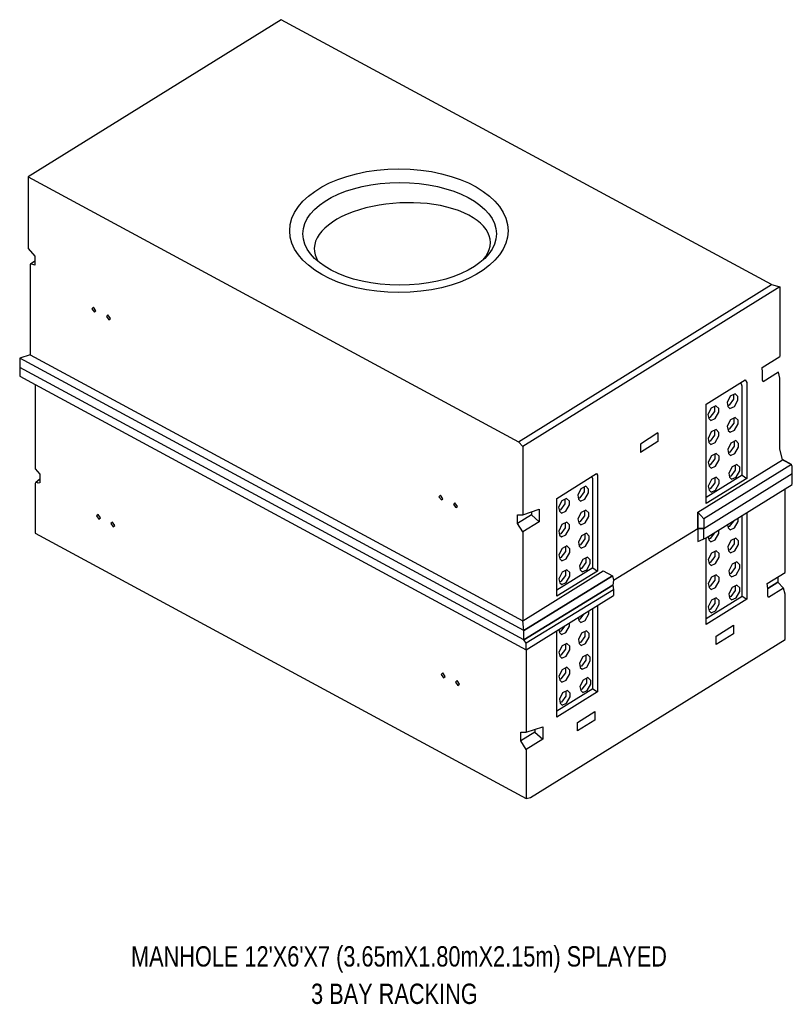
# Model space of a CAD drawing. Header units: inches. Extents: x 65 to 2519, y -54 to 399.
# Tile 9 of 21: x 590 to 694, y 125 to 257. Entities that reach past the tile are written whole.
import ezdxf
from ezdxf.enums import TextEntityAlignment as Align

# ---------------------------------------------------------------- set-up
doc = ezdxf.new("R2010")
doc.units = ezdxf.units.IN
doc.header["$MEASUREMENT"] = 0
doc.layers.add('Manhole', color=30, linetype='Continuous')
doc.styles.add('120', font='FSIMPLEX.SHX', dxfattribs={"width": 0.8, "height": 1.8674})

msp = doc.modelspace()

# ---------------------------------------------------------------- linework, layer by layer
at = {"linetype": 'Continuous'}
for p, q in [((592.29024, 194.90282, 0), (592.80699, 195.35627, 0)), ((592.65981, 195.22712, 0), (592.80699, 195.17804, 0)), ((681.07232, 190.88723, 0), (681.07232, 186.95335, 0)), ((669.60839, 182.37914, 0), (657.73312, 175.01997, 0))]:
    msp.add_line(p, q, dxfattribs=at)
at = {"layer": 'Manhole', "linetype": 'Continuous'}
for p, q in [((591.59019, 224.16749, 0), (592.15084, 224.55995, 0)), ((687.01997, 207.76389, 0), (686.83901, 208.27558, 0)), ((687.01997, 195.83592, 0), (687.01997, 207.76389, 0)), ((685.43257, 206.45136, 0), (685.00135, 205.58894, 0)), ((685.86213, 206.0218, 0), (685.27148, 205.21637, 0)), ((686.07691, 206.77354, 0), (685.43257, 206.45136, 0)), ((685.86213, 206.66615, 0), (685.86213, 206.0218, 0)), ((685.96952, 205.05528, 0), (686.4532, 205.91515, 0)), ((686.4532, 206.39725, 0), (686.07691, 206.77354, 0)), ((686.4532, 205.91515, 0), (686.4532, 206.39725, 0)), ((682.85955, 204.83519, 0), (682.42833, 203.97276, 0)), ((683.50389, 205.15737, 0), (682.85955, 204.83519, 0)), ((683.28911, 205.04998, 0), (683.28911, 204.40563, 0)), ((683.88018, 204.78108, 0), (683.50389, 205.15737, 0)), ((683.88018, 204.29897, 0), (683.88018, 204.78108, 0)), ((685.00135, 205.58894, 0), (685.10998, 205.0497, 0)), ((685.27148, 205.21637, 0), (685.08868, 205.15544, 0)), ((685.10998, 205.0497, 0), (685.37887, 204.78681, 0)), ((685.37887, 204.78681, 0), (685.96952, 205.05528, 0)), ((682.42833, 203.97276, 0), (682.53696, 203.43353, 0)), ((682.69846, 203.6002, 0), (682.51566, 203.53927, 0)), ((682.53696, 203.43353, 0), (682.80585, 203.17064, 0)), ((683.28911, 204.40563, 0), (682.69846, 203.6002, 0)), ((682.80585, 203.17064, 0), (683.3965, 203.43911, 0)), ((683.3965, 203.43911, 0), (683.88018, 204.29897, 0)), ((685.45651, 203.26126, 0), (685.02529, 202.39883, 0)), ((686.10085, 203.58343, 0), (685.45651, 203.26126, 0)), ((685.88607, 203.47604, 0), (685.88607, 202.8317, 0)), ((686.47714, 203.20715, 0), (686.10085, 203.58343, 0)), ((683.52783, 201.96726, 0), (682.88349, 201.64509, 0)), ((683.90412, 201.59098, 0), (683.52783, 201.96726, 0)), ((685.02529, 202.39883, 0), (685.13392, 201.8596, 0)), ((685.29542, 202.02627, 0), (685.11262, 201.96534, 0)), ((685.88607, 202.8317, 0), (685.29542, 202.02627, 0)), ((685.99346, 201.86518, 0), (686.47714, 202.72504, 0)), ((686.47714, 202.72504, 0), (686.47714, 203.20715, 0)), ((675.73084, 201.50804, 0), (673.40502, 200.02798, 0)), ((675.73084, 201.50804, 0), (675.73084, 200.36484, 0)), ((682.88349, 201.64509, 0), (682.45227, 200.78266, 0)), ((682.45227, 200.78266, 0), (682.5609, 200.24343, 0)), ((683.31305, 201.21553, 0), (682.7224, 200.4101, 0)), ((683.31305, 201.85987, 0), (683.31305, 201.21553, 0)), ((683.42044, 200.24901, 0), (683.90412, 201.10887, 0)), ((683.90412, 201.10887, 0), (683.90412, 201.59098, 0)), ((685.13392, 201.8596, 0), (685.40281, 201.59671, 0)), ((685.40281, 201.59671, 0), (685.99346, 201.86518, 0)), ((675.73084, 200.36484, 0), (673.40502, 198.88478, 0)), ((673.40502, 200.02798, 0), (673.40502, 198.88478, 0)), ((682.7224, 200.4101, 0), (682.5396, 200.34917, 0)), ((682.5609, 200.24343, 0), (682.82979, 199.98053, 0)), ((682.82979, 199.98053, 0), (683.42044, 200.24901, 0)), ((685.51746, 200.15562, 0), (685.08624, 199.29319, 0)), ((685.08624, 199.29319, 0), (685.19487, 198.75395, 0)), ((685.94702, 199.72606, 0), (685.35637, 198.92063, 0)), ((686.1618, 200.47779, 0), (685.51746, 200.15562, 0)), ((685.94702, 200.3704, 0), (685.94702, 199.72606, 0)), ((686.05441, 198.75954, 0), (686.53809, 199.6194, 0)), ((686.53809, 200.1015, 0), (686.1618, 200.47779, 0)), ((686.53809, 199.6194, 0), (686.53809, 200.1015, 0)), ((682.90743, 198.45499, 0), (682.47621, 197.59256, 0)), ((683.33699, 198.02543, 0), (682.74634, 197.21999, 0)), ((683.55177, 198.77716, 0), (682.90743, 198.45499, 0)), ((683.33699, 198.66977, 0), (683.33699, 198.02543, 0)), ((683.92806, 198.40087, 0), (683.55177, 198.77716, 0)), ((683.92806, 197.91877, 0), (683.92806, 198.40087, 0)), ((685.35637, 198.92063, 0), (685.17357, 198.85969, 0)), ((685.19487, 198.75395, 0), (685.46376, 198.49106, 0)), ((685.46376, 198.49106, 0), (686.05441, 198.75954, 0)), ((682.47621, 197.59256, 0), (682.58484, 197.05332, 0)), ((682.74634, 197.21999, 0), (682.56354, 197.15906, 0)), ((682.58484, 197.05332, 0), (682.85373, 196.79043, 0)), ((682.85373, 196.79043, 0), (683.44438, 197.05891, 0)), ((683.44438, 197.05891, 0), (683.92806, 197.91877, 0)), ((685.66449, 196.97225, 0), (685.23327, 196.10982, 0)), ((686.30883, 197.29442, 0), (685.66449, 196.97225, 0)), ((686.09405, 197.18703, 0), (686.09405, 196.54269, 0)), ((686.68512, 196.91814, 0), (686.30883, 197.29442, 0)), ((686.68512, 196.43603, 0), (686.68512, 196.91814, 0)), ((666.9871, 195.34942, 0), (666.86197, 195.70325, 0)), ((666.9871, 183.42144, 0), (666.9871, 195.34942, 0)), ((687.01997, 195.83592, 0), (682.19038, 192.843, 0)), ((683.55159, 195.57685, 0), (682.90725, 195.25468, 0)), ((683.33681, 195.46946, 0), (683.33681, 194.82512, 0)), ((683.92788, 195.20056, 0), (683.55159, 195.57685, 0)), ((685.23327, 196.10982, 0), (685.3419, 195.57059, 0)), ((685.5034, 195.73726, 0), (685.3206, 195.67633, 0)), ((685.3419, 195.57059, 0), (685.61079, 195.30769, 0)), ((686.09405, 196.54269, 0), (685.5034, 195.73726, 0)), ((685.61079, 195.30769, 0), (686.20144, 195.57617, 0)), ((686.20144, 195.57617, 0), (686.68512, 196.43603, 0)), ((687.01997, 195.83592, 0), (687.65, 195.4159, 0)), ((665.3997, 194.03689, 0), (664.96849, 193.17446, 0)), ((666.04405, 194.35906, 0), (665.3997, 194.03689, 0)), ((665.82926, 194.25167, 0), (665.82926, 193.60732, 0)), ((666.42033, 193.98277, 0), (666.04405, 194.35906, 0)), ((682.90725, 195.25468, 0), (682.47603, 194.39225, 0)), ((682.47603, 194.39225, 0), (682.58466, 193.85301, 0)), ((682.74616, 194.01969, 0), (682.56336, 193.95875, 0)), ((683.33681, 194.82512, 0), (682.74616, 194.01969, 0)), ((683.4442, 193.8586, 0), (683.92788, 194.71846, 0)), ((683.92788, 194.71846, 0), (683.92788, 195.20056, 0)), ((663.47102, 192.74289, 0), (662.82668, 192.42072, 0)), ((663.84731, 192.3666, 0), (663.47102, 192.74289, 0)), ((664.96849, 193.17446, 0), (665.07711, 192.63522, 0)), ((665.23861, 192.80189, 0), (665.05581, 192.74096, 0)), ((665.82926, 193.60732, 0), (665.23861, 192.80189, 0)), ((665.93665, 192.64081, 0), (666.42033, 193.50067, 0)), ((666.42033, 193.50067, 0), (666.42033, 193.98277, 0)), ((682.58466, 193.85301, 0), (682.85355, 193.59012, 0)), ((682.85355, 193.59012, 0), (683.4442, 193.8586, 0)), ((662.82668, 192.42072, 0), (662.39546, 191.55829, 0)), ((662.39546, 191.55829, 0), (662.50409, 191.01905, 0)), ((663.25624, 191.99115, 0), (662.66559, 191.18572, 0)), ((663.25624, 192.6355, 0), (663.25624, 191.99115, 0)), ((663.36363, 191.02464, 0), (663.84731, 191.8845, 0)), ((663.84731, 191.8845, 0), (663.84731, 192.3666, 0)), ((665.07711, 192.63522, 0), (665.34601, 192.37233, 0)), ((665.34601, 192.37233, 0), (665.93665, 192.64081, 0)), ((658.75936, 190.55422, 0), (656.87476, 189.38368, 0)), ((658.75936, 190.55422, 0), (659.79411, 189.61092, 0)), ((662.66559, 191.18572, 0), (662.48279, 191.12479, 0)), ((662.50409, 191.01905, 0), (662.77298, 190.75616, 0)), ((662.77298, 190.75616, 0), (663.36363, 191.02464, 0)), ((665.42364, 190.84679, 0), (664.99243, 189.98436, 0)), ((665.8532, 190.41722, 0), (665.26255, 189.61179, 0)), ((666.06798, 191.16896, 0), (665.42364, 190.84679, 0)), ((665.8532, 191.06157, 0), (665.8532, 190.41722, 0)), ((665.96059, 189.45071, 0), (666.44427, 190.31057, 0)), ((666.44427, 190.79267, 0), (666.06798, 191.16896, 0)), ((666.44427, 190.31057, 0), (666.44427, 190.79267, 0)), ((686.47714, 189.66195, 0), (686.47714, 190.10307, 0)), ((687.01997, 179.6302, 0), (687.01997, 190.44042, 0)), ((659.79411, 189.61092, 0), (657.58561, 188.2392, 0)), ((662.85062, 189.23061, 0), (662.4194, 188.36818, 0)), ((663.28018, 188.80105, 0), (662.68953, 187.99562, 0)), ((663.49496, 189.55279, 0), (662.85062, 189.23061, 0)), ((663.28018, 189.4454, 0), (663.28018, 188.80105, 0)), ((663.87125, 189.1765, 0), (663.49496, 189.55279, 0)), ((663.87125, 188.69439, 0), (663.87125, 189.1765, 0)), ((664.99243, 189.98436, 0), (665.10105, 189.44512, 0)), ((665.26255, 189.61179, 0), (665.07975, 189.55086, 0)), ((665.10105, 189.44512, 0), (665.36995, 189.18223, 0)), ((665.36995, 189.18223, 0), (665.96059, 189.45071, 0)), ((685.04946, 189.2158, 0), (685.13392, 188.7965, 0)), ((685.29542, 188.96317, 0), (685.11262, 188.90224, 0)), ((685.13392, 188.7965, 0), (685.40281, 188.53361, 0)), ((685.84178, 189.70821, 0), (685.29542, 188.96317, 0)), ((685.40281, 188.53361, 0), (685.99346, 188.80209, 0)), ((685.99346, 188.80209, 0), (686.47714, 189.66195, 0)), ((662.4194, 188.36818, 0), (662.52803, 187.82895, 0)), ((662.68953, 187.99562, 0), (662.50673, 187.93469, 0)), ((662.52803, 187.82895, 0), (662.79692, 187.56606, 0)), ((662.79692, 187.56606, 0), (663.38757, 187.83453, 0)), ((663.38757, 187.83453, 0), (663.87125, 188.69439, 0)), ((665.48459, 187.74114, 0), (665.05337, 186.87871, 0)), ((666.12893, 188.06331, 0), (665.48459, 187.74114, 0)), ((665.91415, 187.95592, 0), (665.91415, 187.31158, 0)), ((666.50522, 187.68703, 0), (666.12893, 188.06331, 0)), ((666.50522, 187.20492, 0), (666.50522, 187.68703, 0)), ((681.07232, 186.95335, 0), (682.1914, 187.43959, 0)), ((682.47337, 187.61483, 0), (682.5609, 187.18033, 0)), ((683.29181, 188.12346, 0), (682.7224, 187.347, 0)), ((683.42044, 187.18592, 0), (683.90412, 188.04578, 0)), ((683.90412, 188.04578, 0), (683.90412, 188.504, 0)), ((686.1618, 187.4147, 0), (685.51746, 187.09252, 0)), ((686.53809, 187.03841, 0), (686.1618, 187.4147, 0)), ((663.5189, 186.36268, 0), (662.87456, 186.04051, 0)), ((663.30412, 186.25529, 0), (663.30412, 185.61095, 0)), ((663.89519, 185.9864, 0), (663.5189, 186.36268, 0)), ((665.05337, 186.87871, 0), (665.162, 186.33948, 0)), ((665.3235, 186.50615, 0), (665.1407, 186.44522, 0)), ((665.162, 186.33948, 0), (665.43089, 186.07659, 0)), ((665.91415, 187.31158, 0), (665.3235, 186.50615, 0)), ((665.43089, 186.07659, 0), (666.02154, 186.34506, 0)), ((666.02154, 186.34506, 0), (666.50522, 187.20492, 0)), ((682.7224, 187.347, 0), (682.5396, 187.28607, 0)), ((682.5609, 187.18033, 0), (682.82979, 186.91744, 0)), ((682.82979, 186.91744, 0), (683.42044, 187.18592, 0)), ((685.51746, 187.09252, 0), (685.08624, 186.2301, 0)), ((685.08624, 186.2301, 0), (685.19487, 185.69086, 0)), ((685.94702, 186.66296, 0), (685.35637, 185.85753, 0)), ((685.94702, 187.30731, 0), (685.94702, 186.66296, 0)), ((686.05441, 185.69645, 0), (686.53809, 186.55631, 0)), ((686.53809, 186.55631, 0), (686.53809, 187.03841, 0)), ((662.87456, 186.04051, 0), (662.44334, 185.17808, 0)), ((662.44334, 185.17808, 0), (662.55197, 184.63885, 0)), ((662.71347, 184.80552, 0), (662.53067, 184.74459, 0)), ((663.30412, 185.61095, 0), (662.71347, 184.80552, 0)), ((663.41151, 184.64443, 0), (663.89519, 185.50429, 0)), ((663.89519, 185.50429, 0), (663.89519, 185.9864, 0)), ((666.27596, 184.87995, 0), (665.63162, 184.55777, 0)), ((666.06118, 184.77256, 0), (666.06118, 184.12821, 0)), ((666.65225, 184.50366, 0), (666.27596, 184.87995, 0)), ((682.90743, 185.39189, 0), (682.47621, 184.52946, 0)), ((683.33699, 184.96233, 0), (682.74634, 184.1569, 0)), ((683.55177, 185.71407, 0), (682.90743, 185.39189, 0)), ((683.33699, 185.60668, 0), (683.33699, 184.96233, 0)), ((683.44438, 183.99581, 0), (683.92806, 184.85567, 0)), ((683.92806, 185.33778, 0), (683.55177, 185.71407, 0)), ((683.92806, 184.85567, 0), (683.92806, 185.33778, 0)), ((685.35637, 185.85753, 0), (685.17357, 185.7966, 0)), ((685.19487, 185.69086, 0), (685.46376, 185.42797, 0)), ((685.46376, 185.42797, 0), (686.05441, 185.69645, 0)), ((662.55197, 184.63885, 0), (662.82086, 184.37595, 0)), ((662.82086, 184.37595, 0), (663.41151, 184.64443, 0)), ((665.63162, 184.55777, 0), (665.20041, 183.69534, 0)), ((665.20041, 183.69534, 0), (665.30903, 183.15611, 0)), ((666.06118, 184.12821, 0), (665.47053, 183.32278, 0)), ((666.16857, 183.16169, 0), (666.65225, 184.02155, 0)), ((666.65225, 184.02155, 0), (666.65225, 184.50366, 0)), ((682.47621, 184.52946, 0), (682.58484, 183.99023, 0)), ((682.74634, 184.1569, 0), (682.56354, 184.09597, 0)), ((682.58484, 183.99023, 0), (682.85373, 183.72734, 0)), ((682.85373, 183.72734, 0), (683.44438, 183.99581, 0)), ((685.66449, 183.90916, 0), (685.23327, 183.04673, 0)), ((686.09405, 183.47959, 0), (685.5034, 182.67416, 0)), ((686.30883, 184.23133, 0), (685.66449, 183.90916, 0)), ((686.09405, 184.12394, 0), (686.09405, 183.47959, 0)), ((686.68512, 183.85504, 0), (686.30883, 184.23133, 0)), ((686.68512, 183.37294, 0), (686.68512, 183.85504, 0)), ((666.9871, 183.42144, 0), (662.15751, 180.42852, 0)), ((662.87438, 182.8402, 0), (662.44316, 181.97777, 0)), ((663.30394, 182.41064, 0), (662.71329, 181.60521, 0)), ((663.51872, 183.16237, 0), (662.87438, 182.8402, 0)), ((663.30394, 183.05498, 0), (663.30394, 182.41064, 0)), ((663.41133, 181.44412, 0), (663.89501, 182.30398, 0)), ((663.89501, 182.78609, 0), (663.51872, 183.16237, 0)), ((663.89501, 182.30398, 0), (663.89501, 182.78609, 0)), ((665.47053, 183.32278, 0), (665.28773, 183.26185, 0)), ((665.30903, 183.15611, 0), (665.57792, 182.89322, 0)), ((665.57792, 182.89322, 0), (666.16857, 183.16169, 0)), ((666.9871, 183.42144, 0), (667.61713, 183.00142, 0)), ((682.90725, 182.19158, 0), (682.47603, 181.32916, 0)), ((683.55159, 182.51376, 0), (682.90725, 182.19158, 0)), ((683.33681, 182.40637, 0), (683.33681, 181.76202, 0)), ((683.92788, 182.13747, 0), (683.55159, 182.51376, 0)), ((683.92788, 181.65537, 0), (683.92788, 182.13747, 0)), ((685.23327, 183.04673, 0), (685.3419, 182.50749, 0)), ((685.5034, 182.67416, 0), (685.3206, 182.61323, 0)), ((685.3419, 182.50749, 0), (685.61079, 182.2446, 0)), ((685.61079, 182.2446, 0), (686.20144, 182.51308, 0)), ((686.20144, 182.51308, 0), (686.68512, 183.37294, 0)), ((662.44316, 181.97777, 0), (662.55179, 181.43854, 0)), ((662.71329, 181.60521, 0), (662.53049, 181.54428, 0)), ((662.55179, 181.43854, 0), (662.82068, 181.17565, 0)), ((662.82068, 181.17565, 0), (663.41133, 181.44412, 0)), ((682.47603, 181.32916, 0), (682.58466, 180.78992, 0)), ((682.74616, 180.95659, 0), (682.56336, 180.89566, 0)), ((683.33681, 181.76202, 0), (682.74616, 180.95659, 0)), ((683.4442, 180.7955, 0), (683.92788, 181.65537, 0)), ((686.30883, 181.12569, 0), (685.66449, 180.80351, 0)), ((686.09405, 181.0183, 0), (686.09405, 180.37395, 0)), ((686.68512, 180.7494, 0), (686.30883, 181.12569, 0)), ((691.79863, 181.50745, 0), (690.45143, 180.67069, 0)), ((682.58466, 180.78992, 0), (682.85355, 180.52703, 0)), ((682.85355, 180.52703, 0), (683.4442, 180.7955, 0)), ((685.66449, 180.80351, 0), (685.23327, 179.94108, 0)), ((685.23327, 179.94108, 0), (685.3419, 179.40185, 0)), ((685.5034, 179.56852, 0), (685.3206, 179.50759, 0)), ((686.09405, 180.37395, 0), (685.5034, 179.56852, 0)), ((686.20144, 179.40743, 0), (686.68512, 180.26729, 0)), ((686.68512, 180.26729, 0), (686.68512, 180.7494, 0)), ((687.01997, 179.6302, 0), (687.65, 179.21018, 0)), ((682.90725, 179.08594, 0), (682.47603, 178.22351, 0)), ((682.47603, 178.22351, 0), (682.58466, 177.68428, 0)), ((683.33681, 178.65638, 0), (682.74616, 177.85095, 0)), ((683.55159, 179.40811, 0), (682.90725, 179.08594, 0)), ((683.33681, 179.30072, 0), (683.33681, 178.65638, 0)), ((683.4442, 177.68986, 0), (683.92788, 178.54972, 0)), ((683.92788, 179.03183, 0), (683.55159, 179.40811, 0)), ((683.92788, 178.54972, 0), (683.92788, 179.03183, 0)), ((685.3419, 179.40185, 0), (685.61079, 179.13896, 0)), ((685.61079, 179.13896, 0), (686.20144, 179.40743, 0)), ((665.77441, 177.24668, 0), (665.26255, 176.5487, 0)), ((665.96059, 176.38761, 0), (666.44427, 177.24747, 0)), ((666.44427, 177.24747, 0), (666.44427, 177.66274, 0)), ((666.9871, 167.21572, 0), (666.9871, 177.9999, 0)), ((682.74616, 177.85095, 0), (682.56336, 177.79002, 0)), ((682.58466, 177.68428, 0), (682.85355, 177.42138, 0)), ((682.85355, 177.42138, 0), (683.4442, 177.68986, 0)), ((663.22569, 175.66364, 0), (662.68953, 174.93253, 0)), ((663.38757, 174.77144, 0), (663.87125, 175.6313, 0)), ((663.87125, 175.6313, 0), (663.87125, 176.06461, 0)), ((665.02112, 176.77881, 0), (665.10105, 176.38203, 0)), ((665.26255, 176.5487, 0), (665.07975, 176.48777, 0)), ((665.10105, 176.38203, 0), (665.36995, 176.11913, 0)), ((665.36995, 176.11913, 0), (665.96059, 176.38761, 0)), ((662.44487, 175.17867, 0), (662.52803, 174.76585, 0)), ((662.68953, 174.93253, 0), (662.50673, 174.8716, 0)), ((662.52803, 174.76585, 0), (662.79692, 174.50296, 0)), ((662.79692, 174.50296, 0), (663.38757, 174.77144, 0)), ((665.48459, 174.67805, 0), (665.05337, 173.81562, 0)), ((665.91415, 174.24848, 0), (665.3235, 173.44305, 0)), ((666.12893, 175.00022, 0), (665.48459, 174.67805, 0)), ((665.91415, 174.89283, 0), (665.91415, 174.24848, 0)), ((666.50522, 174.62393, 0), (666.12893, 175.00022, 0)), ((666.50522, 174.14183, 0), (666.50522, 174.62393, 0)), ((662.87456, 172.97742, 0), (662.44334, 172.11499, 0)), ((663.5189, 173.29959, 0), (662.87456, 172.97742, 0)), ((663.30412, 173.1922, 0), (663.30412, 172.54785, 0)), ((663.89519, 172.9233, 0), (663.5189, 173.29959, 0)), ((663.89519, 172.4412, 0), (663.89519, 172.9233, 0)), ((665.05337, 173.81562, 0), (665.162, 173.27638, 0)), ((665.3235, 173.44305, 0), (665.1407, 173.38212, 0)), ((665.162, 173.27638, 0), (665.43089, 173.01349, 0)), ((665.43089, 173.01349, 0), (666.02154, 173.28197, 0)), ((666.02154, 173.28197, 0), (666.50522, 174.14183, 0)), ((662.44334, 172.11499, 0), (662.55197, 171.57575, 0)), ((662.71347, 171.74242, 0), (662.53067, 171.68149, 0)), ((662.55197, 171.57575, 0), (662.82086, 171.31286, 0)), ((663.30412, 172.54785, 0), (662.71347, 171.74242, 0)), ((662.82086, 171.31286, 0), (663.41151, 171.58134, 0)), ((663.41151, 171.58134, 0), (663.89519, 172.4412, 0)), ((666.27596, 171.81685, 0), (665.63162, 171.49468, 0)), ((666.06118, 171.70946, 0), (666.06118, 171.06512, 0)), ((666.65225, 171.44057, 0), (666.27596, 171.81685, 0)), ((665.63162, 171.49468, 0), (665.20041, 170.63225, 0)), ((665.20041, 170.63225, 0), (665.30903, 170.09301, 0)), ((665.47053, 170.25969, 0), (665.28773, 170.19876, 0)), ((666.06118, 171.06512, 0), (665.47053, 170.25969, 0)), ((666.16857, 170.0986, 0), (666.65225, 170.95846, 0)), ((666.65225, 170.95846, 0), (666.65225, 171.44057, 0)), ((662.87438, 169.77711, 0), (662.44316, 168.91468, 0)), ((663.30394, 169.34754, 0), (662.71329, 168.54211, 0)), ((663.51872, 170.09928, 0), (662.87438, 169.77711, 0)), ((663.30394, 169.99189, 0), (663.30394, 169.34754, 0)), ((663.41133, 168.38103, 0), (663.89501, 169.24089, 0)), ((663.89501, 169.72299, 0), (663.51872, 170.09928, 0)), ((663.89501, 169.24089, 0), (663.89501, 169.72299, 0)), ((665.30903, 170.09301, 0), (665.57792, 169.83012, 0)), ((665.57792, 169.83012, 0), (666.16857, 170.0986, 0)), ((662.44316, 168.91468, 0), (662.55179, 168.37544, 0)), ((662.71329, 168.54211, 0), (662.53049, 168.48118, 0)), ((662.55179, 168.37544, 0), (662.82068, 168.11255, 0)), ((662.82068, 168.11255, 0), (663.41133, 168.38103, 0)), ((665.69257, 168.38982, 0), (665.26135, 167.52739, 0)), ((666.12213, 167.96026, 0), (665.53148, 167.15483, 0)), ((666.33691, 168.712, 0), (665.69257, 168.38982, 0)), ((666.12213, 168.60461, 0), (666.12213, 167.96026, 0)), ((666.22952, 166.99374, 0), (666.7132, 167.8536, 0)), ((666.7132, 168.33571, 0), (666.33691, 168.712, 0)), ((666.7132, 167.8536, 0), (666.7132, 168.33571, 0)), ((662.93533, 166.67225, 0), (662.50411, 165.80982, 0)), ((663.57967, 166.99442, 0), (662.93533, 166.67225, 0)), ((663.36489, 166.88703, 0), (663.36489, 166.24269, 0)), ((663.95596, 166.61814, 0), (663.57967, 166.99442, 0)), ((663.95596, 166.13603, 0), (663.95596, 166.61814, 0)), ((665.26135, 167.52739, 0), (665.36998, 166.98816, 0)), ((665.53148, 167.15483, 0), (665.34868, 167.0939, 0)), ((665.36998, 166.98816, 0), (665.63887, 166.72527, 0)), ((665.63887, 166.72527, 0), (666.22952, 166.99374, 0)), ((666.9871, 167.21572, 0), (667.61713, 166.7957, 0)), ((662.50411, 165.80982, 0), (662.61274, 165.27059, 0)), ((662.77424, 165.43726, 0), (662.59144, 165.37633, 0)), ((662.61274, 165.27059, 0), (662.88163, 165.00769, 0)), ((663.36489, 166.24269, 0), (662.77424, 165.43726, 0)), ((662.88163, 165.00769, 0), (663.47228, 165.27617, 0)), ((663.47228, 165.27617, 0), (663.95596, 166.13603, 0)), ((667.24697, 164.18975, 0), (667.24697, 163.04655, 0)), ((659.23376, 161.41058, 0), (657.34916, 160.24004, 0)), ((659.23376, 161.41058, 0), (660.2685, 160.46728, 0)), ((660.2685, 160.46728, 0), (658.06, 159.09556))]:
    msp.add_line(p, q, dxfattribs=at)
at = {"layer": 'Manhole'}
for p, q in [((692.08848, 221.11496), (692.08848, 211.73746)), ((658.06, 172.45519), (669.77344, 179.73052)), ((682.1914, 176.6379, 0), (687.01997, 179.6302, 0)), ((666.9871, 167.21572, 0), (662.15853, 164.22343, 0))]:
    msp.add_line(p, q, dxfattribs=at)
at = {"layer": 'Manhole', "linetype": 'Continuous'}
for points in [[(690.97365, 221.38748), (625.17875, 256.90415), (591.24602, 235.82817), (591.24602, 235.82817), (657.04083, 200.31156), (657.58561, 199.68486), (657.58561, 190.55009)], [(591.24602, 235.82817), (591.24602, 226.24716), (592.15084, 225.2217), (592.15084, 223.9806), (591.59019, 224.16749), (591.52422, 224.03556), (591.53583, 211.99554), (657.59327, 176.33715)], [(600.35777, 217.86989), (600.0356, 218.35315), (599.82082, 218.13837), (600.14299, 217.70881), (600.35777, 217.86989)], [(602.28907, 216.84171), (601.9669, 217.32496), (601.75212, 217.11018), (602.07429, 216.68062), (602.28907, 216.84171)], [(591.53512, 212.73724), (591.53512, 212.73724)], [(591.53558, 211.99554), (590.12308, 211.5165)], [(657.73312, 175.01997), (669.60839, 182.37914), (669.77344, 181.79362), (669.66299, 181.10059), (657.73313, 173.7857), (657.73312, 175.02001), (590.12308, 211.5165), (590.12308, 210.28218)], [(693.74588, 194.65482), (693.74588, 197.01701), (693.65768, 197.22418), (693.63987, 197.27158), (692.41226, 197.93258), (692.08848, 199.32162), (692.08848, 208.8643), (691.87399, 209.63648), (689.85273, 208.38105), (689.7648, 208.60084), (689.7648, 209.6125), (689.68793, 210.28765), (692.08848, 211.73746)], [(658.06, 173.31797), (657.73313, 173.7857), (590.12308, 210.28218), (590.12428, 209.12749), (592.20746, 208.00297), (592.20746, 196.68338), (592.80699, 195.99821), (592.80699, 194.84528), (592.6104, 194.79612), (592.29024, 194.90282), (592.20746, 194.74197), (592.20746, 188.07544), (658.06, 152.52765), (658.62441, 152.62576), (692.7751, 173.83712), (692.7751, 179.9225), (692.56062, 180.69467), (690.53935, 179.43924), (690.45143, 179.65903), (690.45143, 180.67069), (690.37455, 181.34584), (692.7751, 182.79565), (692.7751, 194.0171), (693.74588, 194.62006)], [(646.89643, 192.702), (646.57425, 193.18525), (646.35947, 192.97047), (646.68165, 192.54091), (646.89643, 192.702)], [(648.82772, 191.67381), (648.50555, 192.15707), (648.29077, 191.94229), (648.61294, 191.51272), (648.82772, 191.67381)], [(600.96184, 190.11595), (600.63967, 190.59921), (600.42489, 190.38443), (600.74706, 189.95487), (600.96184, 190.11595)], [(602.89314, 189.08776), (602.57097, 189.57102), (602.35618, 189.35624), (602.67836, 188.92668), (602.89314, 189.08776)], [(691.79863, 182.20591), (691.79863, 181.50745)], [(690.45143, 180.67069), (691.79863, 181.50745)], [(647.18624, 168.86936), (646.86407, 169.35262), (646.64929, 169.13783), (646.97146, 168.70827), (647.18624, 168.86936)], [(649.11754, 167.84117), (648.79536, 168.32443), (648.58058, 168.10965), (648.90275, 167.68008), (649.11754, 167.84117)]]:
    msp.add_lwpolyline(points, dxfattribs=at)
at = {"layer": 'Manhole'}
for points in [[(657.04083, 200.31156), (690.97365, 221.38748), (692.08848, 221.11496)], [(692.08848, 221.11496), (657.58561, 199.68486)], [(657.59327, 176.33715), (668.39626, 183.03181), (669.60839, 182.37914), (657.73312, 175.01997), (657.59327, 176.33715)], [(658.06, 159.09556), (658.06, 152.57671)]]:
    msp.add_lwpolyline(points, dxfattribs=at)
at = {"layer": 'Manhole', "linetype": 'Continuous', "elevation": 0}
for points in [[(687.65, 208.28003), (687.65, 195.4159), (682.1914, 192.03317), (682.1914, 205.35065), (687.42621, 208.64513), (687.65, 208.28003)], [(592.20746, 208.00297), (658.06, 172.45519), (658.06, 161.40515)], [(667.4787, 196.09139), (667.61713, 195.86556), (667.61713, 183.00142), (662.15853, 179.6187), (662.15853, 192.7432), (667.4787, 196.09139)], [(669.77344, 181.79362), (681.07232, 188.72161), (681.87621, 188.72161), (693.74588, 196.07731)], [(687.65, 179.21018), (682.1914, 175.82745), (682.1914, 187.43959), (692.7751, 194.0171)], [(658.75936, 190.9361), (658.75936, 190.55422)], [(687.65, 190.83197), (687.65, 179.21018)], [(657.58561, 188.2392), (657.59327, 176.33715)], [(691.79863, 182.20591), (691.79863, 181.50745), (692.56062, 180.69467)], [(669.77344, 181.79362), (669.66088, 181.0883)], [(691.79863, 181.50745), (692.56062, 180.69467)], [(667.61713, 178.39122), (667.61713, 166.7957), (662.15853, 163.41298), (662.15853, 175.00082)], [(659.23376, 161.79247), (659.23376, 161.41058)]]:
    msp.add_lwpolyline(points, dxfattribs=at)
at = {"layer": 'Manhole', "elevation": 0}
for points in [[(693.63987, 197.27158), (681.87621, 189.98158), (681.07232, 190.88723), (692.42774, 197.92425)], [(681.87621, 188.72161), (681.07232, 188.72161), (681.07232, 190.88723), (681.87621, 189.98158)], [(669.66088, 181.0883), (669.77344, 180.49406), (658.06, 173.31797), (657.73311, 173.78569)]]:
    msp.add_lwpolyline(points, close=True, dxfattribs=at)
at = {"layer": 'Manhole', "linetype": 'Continuous', "elevation": 0}
for points in [[(659.79411, 191.27755), (659.79411, 189.61092), (657.58561, 188.2392), (656.87476, 189.38368), (656.87476, 190.55009), (657.58561, 190.55009)], [(685.87927, 174.5838), (683.55345, 173.1392), (683.55345, 174.28241), (685.87927, 175.727)], [(667.24697, 163.01108), (664.92115, 161.56649), (664.92115, 162.70969), (667.24697, 164.15429)], [(660.2685, 162.13391), (660.2685, 160.46728), (658.06, 159.09556), (657.34916, 160.24004), (657.34916, 161.40645), (658.06, 161.40645)]]:
    msp.add_lwpolyline(points, close=True, dxfattribs=at)
at = {"layer": 'Manhole', "elevation": 0}
for points in [[(681.87621, 188.72161), (681.07232, 188.72161), (681.07232, 186.95335), (681.87621, 187.30264), (681.87621, 188.74687)], [(669.77344, 180.49406), (658.06, 173.31797)], [(669.77344, 180.49406), (669.77344, 179.73052)], [(658.06, 172.45519), (658.06, 173.31797)]]:
    msp.add_lwpolyline(points, dxfattribs=at)
at = {"layer": 'Manhole', "linetype": 'Continuous'}
for centre, major_axis, ratio in [((640.98994, 228.61725, 0), (-14.64576, 0), 0.566063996), ((641.08943, 228.19894, 0), (-12.9798, 0), 0.530594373)]:
    msp.add_ellipse(centre, major_axis=major_axis, ratio=ratio, dxfattribs=at)
msp.add_ellipse((641.43895, 226.60462, 0), major_axis=(-11.80835, -0.55251), ratio=0.486679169, start_param=2.713644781, end_param=6.565424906, dxfattribs=at)

# ---------------------------------------------------------------- texts
at = {"color": 7, "style": '120', "width": 0.8}
for s, p in [("MANHOLE 12'X6'X7 (3.65mX1.80mX2.15m) SPLAYED", (640.98994, 131.35169, 0)), ('3 BAY RACKING', (640.37573, 126.33678, 0))]:
    msp.add_text(s, height=2.7232917, dxfattribs=at).set_placement(p, align=Align.MIDDLE_CENTER)

doc.saveas('drawing.dxf')
